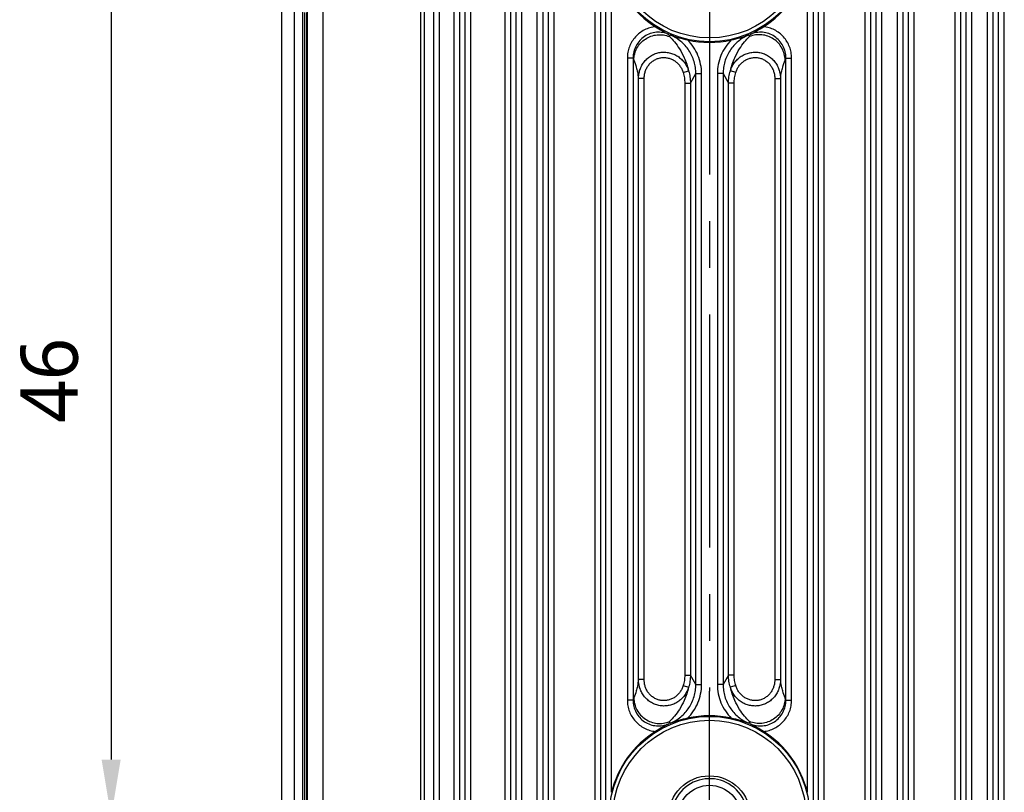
# Model space of a CAD drawing. Header units: millimetres. Extents: x 91 to 530, y 134 to 288.
# Tile 22 of 31: x 426 to 477, y 201 to 242. Entities that reach past the tile are written whole.
import ezdxf

# ---------------------------------------------------------------- set-up
doc = ezdxf.new("R2010")
doc.units = ezdxf.units.MM
doc.header["$LTSCALE"] = 32.67
doc.header["$PDMODE"] = 3
doc.header["$PDSIZE"] = 8
doc.linetypes.add('CENTER', pattern=[0.6, 0.375, -0.075, 0.075, -0.075])
doc.layers.get('0').update_dxf_attribs({"linetype": 'CONTINUOUS'})
doc.layers.get('Defpoints').update_dxf_attribs({"linetype": 'CONTINUOUS'})
for name, color, linetype in [('00_COMPONENTS', 7, 'CONTINUOUS'), ('03_ALL_AXES', 7, 'CONTINUOUS'), ('51__DRAFT_DIMS', 7, 'CONTINUOUS')]:
    doc.layers.add(name, color=color, linetype=linetype)
doc.styles.get("Standard").update_dxf_attribs({"font": 'Roboto-Regular.ttf'})
doc.dimstyles.new('DIMSTYLE_2', dxfattribs={"dimtxt": 3, "dimasz": 3, "dimexe": 2.5, "dimexo": 0.5, "dimgap": 0.75, "dimtad": 1, "dimdsep": 46, "dimtxsty": 'STANDARD', "dimblk": '_FILLED', "dimblk1": '_FILLED', "dimblk2": '_FILLED', "dimcen": 0.09, "dimclrt": 3, "dimazin": 2, "dimtp": 0.3, "dimtm": 0.3, "dimtfac": 1, "dimtofl": 0, "dimtmove": 0, "dimatfit": 3, "dimldrblk": '_FILLED', "dimfxl": 1, "dimtolj": 1, "dimarcsym": 0})

# ---------------------------------------------------------------- blocks, each defined once
blk = doc.blocks.new('_FILLED')
at = {"color": 0, "linetype": 'ByBlock'}
blk.add_solid([(0, 0), (-1, 0.167), (-1, -0.167)], dxfattribs=at)
blk = doc.blocks.new('*D12')
at = {"layer": '51__DRAFT_DIMS', "color": 0, "lineweight": -2}
for p, q in [((457.509, 245.708), (428.005, 245.708)), ((430.505, 242.708), (430.505, 202.708)), ((457.338, 199.708), (428.005, 199.708))]:
    blk.add_line(p, q, dxfattribs=at)
at = {"layer": 'Defpoints', "color": 0}
for p in [(458.009, 245.708), (430.505, 199.708), (457.838, 199.708)]:
    blk.add_point(p, dxfattribs=at)
at = {"layer": '51__DRAFT_DIMS', "color": 0, "linetype": 'ByBlock', "lineweight": -2, "xscale": 3, "yscale": 3, "zscale": 3}
for p, rotation in [((430.505, 245.708), 90), ((430.505, 199.708), 270)]:
    blk.add_blockref('_FILLED', p, dxfattribs=dict(at, rotation=rotation))
at = {"layer": '51__DRAFT_DIMS', "color": 3, "insert": (425.755, 222.647), "char_height": 3, "attachment_point": 2, "rotation": 90, "line_spacing_factor": 0.9}
blk.add_mtext('\\A1;46', dxfattribs=at)

msp = doc.modelspace()

# ---------------------------------------------------------------- linework, layer by layer
at = {"layer": '00_COMPONENTS', "color": 7}
for p, q in [((439.465, 182.408), (439.465, 263.008)), ((440.665, 241.966), (440.665, 200.25))]:
    msp.add_line(p, q, dxfattribs=at)
at = {"layer": '00_COMPONENTS', "color": 4}
for p, q in [((440.147, 187.518), (440.147, 257.899)), ((440.581, 187.518), (440.581, 257.899)), ((440.807, 257.899), (440.807, 187.518)), ((441.635, 257.899), (441.635, 187.518)), ((446.942, 257.899), (446.942, 187.518)), ((449.1, 187.518), (449.1, 257.899)), ((449.399, 187.518), (449.399, 257.899)), ((451.181, 257.899), (451.181, 187.518)), ((451.48, 257.899), (451.48, 187.518)), ((453.479, 187.518), (453.479, 257.899)), ((453.779, 187.518), (453.779, 257.899)), ((455.911, 257.899), (455.911, 187.518)), ((456.21, 257.899), (456.21, 187.518)), ((467.669, 187.518), (467.669, 257.899)), ((467.969, 187.518), (467.969, 257.899)), ((470.101, 257.899), (470.101, 187.518)), ((470.4, 257.899), (470.4, 187.518)), ((472.399, 187.518), (472.399, 257.899)), ((472.699, 187.518), (472.699, 257.899)), ((474.831, 257.899), (474.831, 187.518)), ((475.13, 257.899), (475.13, 187.518)), ((477.129, 187.518), (477.129, 257.899)), ((477.429, 187.518), (477.429, 257.899)), ((447.46, 190.779), (447.46, 254.637)), ((447.759, 190.779), (447.759, 254.637)), ((448.516, 254.637), (448.516, 190.779)), ((448.815, 254.637), (448.815, 190.779)), ((451.765, 254.637), (451.765, 190.779)), ((452.064, 254.637), (452.064, 190.779)), ((452.895, 190.779), (452.895, 254.637)), ((453.195, 190.779), (453.195, 254.637)), ((456.495, 190.779), (456.495, 254.637)), ((467.385, 254.637), (467.385, 190.779)), ((470.685, 254.637), (470.685, 190.779)), ((470.984, 254.637), (470.984, 190.779)), ((471.815, 190.779), (471.815, 254.637)), ((472.115, 190.779), (472.115, 254.637)), ((475.415, 254.637), (475.415, 190.779)), ((475.714, 254.637), (475.714, 190.779)), ((476.545, 190.779), (476.545, 254.637)), ((476.845, 190.779), (476.845, 254.637)), ((446.777, 194.073), (446.777, 248.143)), ((456.794, 200.99), (456.794, 244.427)), ((467.085, 200.99), (467.085, 244.427)), ((440.765, 241.966), (440.765, 200.25)), ((459.836, 240.708), (459.88, 240.792)), ((463.999, 240.792), (464.043, 240.708)), ((457.625, 239.581), (457.625, 205.836)), ((457.925, 239.581), (457.625, 239.581)), ((457.925, 239.581), (457.925, 205.836)), ((465.955, 205.836), (465.955, 239.581)), ((465.955, 239.581), (466.254, 239.581)), ((466.254, 205.836), (466.254, 239.581)), ((458.209, 206.914), (458.209, 238.503)), ((458.509, 238.503), (458.209, 238.503)), ((458.509, 206.914), (458.509, 238.503)), ((460.557, 238.82), (460.843, 238.908)), ((460.94, 238.262), (461.225, 238.761)), ((461.225, 206.655), (461.225, 238.761)), ((461.225, 238.761), (461.524, 238.761)), ((461.524, 206.655), (461.524, 238.761)), ((462.355, 238.761), (462.355, 206.655)), ((462.655, 238.761), (462.355, 238.761)), ((462.655, 238.761), (462.655, 206.655)), ((462.655, 238.761), (462.939, 238.262)), ((463.322, 238.82), (463.036, 238.908)), ((465.371, 238.503), (465.371, 206.914)), ((465.371, 238.503), (465.67, 238.503)), ((465.67, 238.503), (465.67, 206.914)), ((460.641, 238.262), (460.641, 207.155)), ((460.641, 238.262), (460.94, 238.262)), ((460.94, 238.262), (460.94, 207.155)), ((462.939, 207.155), (462.939, 238.262)), ((463.239, 238.262), (462.939, 238.262)), ((463.239, 207.155), (463.239, 238.262)), ((458.509, 206.914), (458.209, 206.914)), ((460.641, 207.155), (460.94, 207.155)), ((461.225, 206.655), (460.94, 207.155)), ((462.939, 207.155), (462.655, 206.655)), ((463.239, 207.155), (462.939, 207.155)), ((465.371, 206.914), (465.67, 206.914)), ((460.557, 206.596), (460.843, 206.509)), ((461.225, 206.655), (461.524, 206.655)), ((462.655, 206.655), (462.355, 206.655)), ((463.322, 206.596), (463.036, 206.509)), ((457.925, 205.836), (457.625, 205.836)), ((465.955, 205.836), (466.254, 205.836)), ((459.88, 204.625), (459.836, 204.709)), ((464.043, 204.709), (463.999, 204.625))]:
    msp.add_line(p, q, dxfattribs=at)
for centre, radius in [((461.94, 245.708), 5.269), ((461.94, 245.708), 5.07), ((461.94, 199.708), 5.269), ((461.94, 199.708), 5.07)]:
    msp.add_circle(centre, radius, dxfattribs=at)
at = {"layer": '00_COMPONENTS', "color": 7}
for radius in [2.15, 1.65]:
    msp.add_circle((461.94, 199.708), radius, dxfattribs=at)
for centre, start, end in [((461.94, 245.708), 193.9881, 237.6867), ((461.94, 245.708), 302.3133, 346.0119), ((461.94, 245.708), 257.5118, 282.4882), ((461.94, 199.708), 77.5118, 102.4882), ((461.94, 199.708), 122.3133, 166.0119), ((461.94, 199.708), 13.9881, 57.6867)]:
    msp.add_arc(centre, 5.303, start, end, dxfattribs=at)
at = {"layer": '00_COMPONENTS', "color": 4}
for centre, radius, start, end in [((480.067, 246.058), 20.926, 194.4852, 194.8128), ((443.725, 246.08), 21.017, 345.1879, 345.5141), ((491.131, 252.243), 35.538, 200.8728, 201.0646), ((432.588, 252.305), 35.711, 338.9358, 339.1268), ((491.292, 193.112), 35.711, 158.9358, 159.1268), ((432.748, 193.173), 35.539, 20.8728, 21.0647), ((480.154, 199.336), 21.017, 165.1879, 165.5141), ((443.813, 199.359), 20.926, 14.4852, 14.8128), ((461.94, 199.708), 2, 255, 195)]:
    msp.add_arc(centre, radius, start, end, dxfattribs=at)
for points, knots in [([(459.105, 241.227), (459.005, 241.217), (458.805, 241.179), (458.522, 241.066), (458.264, 240.904), (458.041, 240.697), (457.859, 240.452), (457.725, 240.178), (457.643, 239.885), (457.625, 239.682), (457.625, 239.581)], [0, 0, 0, 0, 0.124997, 0.249993, 0.37499, 0.499988, 0.624988, 0.74999, 0.874994, 1, 1, 1, 1]), ([(466.254, 239.581), (466.254, 239.682), (466.236, 239.885), (466.154, 240.178), (466.02, 240.452), (465.839, 240.697), (465.616, 240.904), (465.358, 241.066), (465.074, 241.179), (464.875, 241.217), (464.774, 241.227)], [0, 0, 0, 0, 0.125005, 0.250009, 0.375011, 0.500011, 0.625009, 0.750006, 0.875003, 1, 1, 1, 1]), ([(459.806, 240.823), (459.704, 240.868), (459.488, 240.933), (459.151, 240.947), (458.821, 240.877), (458.519, 240.727), (458.264, 240.507), (458.071, 240.231), (457.951, 239.916), (457.924, 239.692), (457.925, 239.581)], [0, 0, 0, 0, 0.124997, 0.250001, 0.37501, 0.50002, 0.625026, 0.750025, 0.875016, 1, 1, 1, 1]), ([(457.967, 239.47), (457.968, 239.579), (457.997, 239.798), (458.119, 240.106), (458.312, 240.376), (458.565, 240.592), (458.863, 240.741), (459.188, 240.814), (459.52, 240.807), (459.735, 240.749), (459.836, 240.708)], [0, 0, 0, 0, 0.124356, 0.249012, 0.373983, 0.499208, 0.624568, 0.749912, 0.875092, 1, 1, 1, 1]), ([(459.836, 240.708), (459.929, 240.619), (460.118, 240.417), (460.384, 240.048), (460.654, 239.546), (460.79, 239.144), (460.843, 238.908)], [0, 0, 0, 0, 0.184356, 0.396258, 0.652199, 1, 1, 1, 1]), ([(461.225, 238.761), (461.225, 238.869), (461.209, 239.084), (461.139, 239.4), (461.024, 239.702), (460.866, 239.985), (460.668, 240.241), (460.435, 240.465), (460.172, 240.652), (459.979, 240.75), (459.88, 240.792)], [0, 0, 0, 0, 0.124997, 0.249995, 0.374994, 0.499994, 0.624995, 0.749997, 0.874999, 1, 1, 1, 1]), ([(463.999, 240.792), (463.9, 240.75), (463.708, 240.652), (463.444, 240.465), (463.211, 240.241), (463.013, 239.985), (462.855, 239.702), (462.74, 239.4), (462.67, 239.084), (462.655, 238.869), (462.655, 238.761)], [0, 0, 0, 0, 0.125002, 0.250004, 0.375006, 0.500007, 0.625006, 0.750005, 0.875003, 1, 1, 1, 1]), ([(463.036, 238.908), (463.09, 239.144), (463.226, 239.546), (463.495, 240.048), (463.762, 240.417), (463.95, 240.619), (464.043, 240.708)], [0, 0, 0, 0, 0.347804, 0.603743, 0.815645, 1, 1, 1, 1]), ([(465.912, 239.47), (465.911, 239.579), (465.883, 239.798), (465.761, 240.106), (465.567, 240.376), (465.314, 240.592), (465.016, 240.741), (464.692, 240.814), (464.359, 240.807), (464.145, 240.749), (464.043, 240.708)], [0, 0, 0, 0, 0.124356, 0.249012, 0.373983, 0.499208, 0.624568, 0.749912, 0.875092, 1, 1, 1, 1]), ([(465.955, 239.581), (465.955, 239.692), (465.928, 239.916), (465.809, 240.231), (465.615, 240.507), (465.36, 240.727), (465.058, 240.877), (464.728, 240.947), (464.391, 240.933), (464.176, 240.868), (464.074, 240.823)], [0, 0, 0, 0, 0.124983, 0.249974, 0.374974, 0.49998, 0.62499, 0.75, 0.875006, 1, 1, 1, 1]), ([(461.524, 238.761), (461.524, 238.925), (461.492, 239.253), (461.35, 239.725), (461.118, 240.161), (460.909, 240.416), (460.793, 240.531)], [0, 0, 0, 0, 0.250003, 0.500005, 0.750004, 1, 1, 1, 1]), ([(463.086, 240.531), (462.971, 240.416), (462.762, 240.161), (462.53, 239.725), (462.387, 239.253), (462.355, 238.925), (462.355, 238.761)], [0, 0, 0, 0, 0.249996, 0.499995, 0.749996, 1, 1, 1, 1]), ([(458.209, 238.503), (458.21, 238.584), (458.223, 238.745), (458.284, 238.981), (458.383, 239.203), (458.519, 239.405), (458.689, 239.58), (458.888, 239.721), (459.109, 239.824), (459.346, 239.883), (459.59, 239.898), (459.832, 239.867), (460.064, 239.792), (460.279, 239.677), (460.47, 239.525), (460.631, 239.343), (460.758, 239.135), (460.819, 238.985), (460.843, 238.908)], [0, 0, 0, 0, 0.062383, 0.124813, 0.18728, 0.249776, 0.312296, 0.374835, 0.437387, 0.499946, 0.562505, 0.625058, 0.687599, 0.750124, 0.81263, 0.875112, 0.93757, 1, 1, 1, 1]), ([(458.509, 238.503), (458.509, 238.567), (458.519, 238.694), (458.563, 238.881), (458.638, 239.057), (458.743, 239.218), (458.874, 239.358), (459.029, 239.472), (459.203, 239.554), (459.389, 239.602), (459.58, 239.613), (459.771, 239.587), (459.953, 239.526), (460.12, 239.433), (460.269, 239.311), (460.393, 239.165), (460.492, 239), (460.539, 238.881), (460.557, 238.82)], [0, 0, 0, 0, 0.062518, 0.12503, 0.187536, 0.250038, 0.312535, 0.375027, 0.437516, 0.500003, 0.562491, 0.62498, 0.687472, 0.749968, 0.812469, 0.874975, 0.937485, 1, 1, 1, 1]), ([(463.036, 238.908), (463.06, 238.985), (463.121, 239.135), (463.249, 239.343), (463.41, 239.525), (463.601, 239.677), (463.815, 239.792), (464.048, 239.867), (464.29, 239.898), (464.533, 239.883), (464.77, 239.824), (464.991, 239.721), (465.19, 239.58), (465.36, 239.405), (465.497, 239.203), (465.596, 238.981), (465.656, 238.745), (465.67, 238.584), (465.67, 238.503)], [0, 0, 0, 0, 0.062429, 0.124886, 0.187369, 0.249874, 0.312399, 0.374939, 0.437492, 0.500051, 0.56261, 0.625162, 0.687701, 0.750222, 0.812719, 0.875185, 0.937616, 1, 1, 1, 1]), ([(463.322, 238.82), (463.341, 238.881), (463.388, 239), (463.486, 239.165), (463.611, 239.311), (463.759, 239.433), (463.927, 239.526), (464.109, 239.587), (464.299, 239.613), (464.491, 239.602), (464.677, 239.554), (464.85, 239.472), (465.005, 239.358), (465.137, 239.218), (465.241, 239.057), (465.316, 238.881), (465.361, 238.694), (465.371, 238.567), (465.371, 238.503)], [0, 0, 0, 0, 0.062514, 0.125024, 0.187529, 0.250029, 0.312525, 0.375017, 0.437506, 0.499993, 0.562481, 0.62497, 0.687463, 0.74996, 0.812462, 0.874969, 0.937482, 1, 1, 1, 1]), ([(457.967, 239.47), (458.014, 239.348), (458.081, 239.144), (458.161, 238.82), (458.196, 238.62), (458.209, 238.503)], [0, 0, 0, 0, 0.391875, 0.644591, 1, 1, 1, 1]), ([(465.67, 238.503), (465.684, 238.62), (465.719, 238.82), (465.799, 239.144), (465.865, 239.348), (465.912, 239.47)], [0, 0, 0, 0, 0.35541, 0.608126, 1, 1, 1, 1]), ([(460.557, 238.82), (460.585, 238.73), (460.627, 238.545), (460.641, 238.356), (460.641, 238.262)], [0, 0, 0, 0, 0.499997, 1, 1, 1, 1]), ([(460.843, 238.908), (460.875, 238.803), (460.924, 238.59), (460.94, 238.371), (460.94, 238.262)], [0, 0, 0, 0, 0.5, 1, 1, 1, 1]), ([(462.939, 238.262), (462.939, 238.371), (462.956, 238.59), (463.004, 238.803), (463.036, 238.908)], [0, 0, 0, 0, 0.499994, 1, 1, 1, 1]), ([(463.239, 238.262), (463.239, 238.356), (463.253, 238.545), (463.295, 238.73), (463.322, 238.82)], [0, 0, 0, 0, 0.499998, 1, 1, 1, 1]), ([(458.209, 206.914), (458.196, 206.796), (458.161, 206.596), (458.081, 206.273), (458.014, 206.068), (457.967, 205.947)], [0, 0, 0, 0, 0.35541, 0.608126, 1, 1, 1, 1]), ([(460.843, 206.509), (460.819, 206.432), (460.758, 206.281), (460.631, 206.074), (460.47, 205.892), (460.279, 205.74), (460.064, 205.624), (459.832, 205.55), (459.59, 205.519), (459.346, 205.534), (459.109, 205.593), (458.888, 205.696), (458.689, 205.837), (458.519, 206.012), (458.383, 206.213), (458.284, 206.436), (458.223, 206.671), (458.21, 206.833), (458.209, 206.914)], [0, 0, 0, 0, 0.062429, 0.124886, 0.187369, 0.249874, 0.312399, 0.374939, 0.437492, 0.500051, 0.56261, 0.625162, 0.687701, 0.750222, 0.812719, 0.875185, 0.937616, 1, 1, 1, 1]), ([(460.557, 206.596), (460.539, 206.535), (460.492, 206.416), (460.393, 206.252), (460.269, 206.106), (460.12, 205.984), (459.953, 205.891), (459.771, 205.83), (459.58, 205.804), (459.389, 205.815), (459.203, 205.863), (459.029, 205.945), (458.874, 206.059), (458.743, 206.198), (458.638, 206.36), (458.563, 206.536), (458.519, 206.723), (458.509, 206.85), (458.509, 206.914)], [0, 0, 0, 0, 0.062514, 0.125024, 0.187529, 0.250029, 0.312525, 0.375017, 0.437506, 0.499993, 0.562481, 0.62497, 0.687463, 0.74996, 0.812462, 0.874969, 0.937482, 1, 1, 1, 1]), ([(460.641, 207.155), (460.641, 207.06), (460.627, 206.871), (460.585, 206.687), (460.557, 206.596)], [0, 0, 0, 0, 0.499998, 1, 1, 1, 1]), ([(460.94, 207.155), (460.94, 207.045), (460.924, 206.827), (460.875, 206.613), (460.843, 206.509)], [0, 0, 0, 0, 0.499994, 1, 1, 1, 1]), ([(463.036, 206.509), (463.004, 206.613), (462.956, 206.827), (462.939, 207.045), (462.939, 207.155)], [0, 0, 0, 0, 0.5, 1, 1, 1, 1]), ([(465.67, 206.914), (465.67, 206.833), (465.656, 206.671), (465.596, 206.436), (465.497, 206.213), (465.36, 206.012), (465.19, 205.837), (464.991, 205.696), (464.77, 205.593), (464.533, 205.534), (464.29, 205.519), (464.048, 205.55), (463.815, 205.624), (463.601, 205.74), (463.41, 205.892), (463.249, 206.074), (463.121, 206.281), (463.06, 206.432), (463.036, 206.509)], [0, 0, 0, 0, 0.062383, 0.124813, 0.18728, 0.249776, 0.312296, 0.374835, 0.437387, 0.499946, 0.562505, 0.625058, 0.687599, 0.750124, 0.81263, 0.875112, 0.93757, 1, 1, 1, 1]), ([(463.322, 206.596), (463.295, 206.687), (463.253, 206.871), (463.239, 207.06), (463.239, 207.155)], [0, 0, 0, 0, 0.499997, 1, 1, 1, 1]), ([(465.371, 206.914), (465.371, 206.85), (465.361, 206.723), (465.316, 206.536), (465.241, 206.36), (465.137, 206.198), (465.005, 206.059), (464.85, 205.945), (464.677, 205.863), (464.491, 205.815), (464.299, 205.804), (464.109, 205.83), (463.927, 205.891), (463.759, 205.984), (463.611, 206.106), (463.486, 206.252), (463.388, 206.416), (463.341, 206.535), (463.322, 206.596)], [0, 0, 0, 0, 0.062518, 0.12503, 0.187536, 0.250038, 0.312535, 0.375027, 0.437516, 0.500003, 0.562491, 0.62498, 0.687472, 0.749968, 0.812469, 0.874975, 0.937485, 1, 1, 1, 1]), ([(465.912, 205.947), (465.865, 206.068), (465.799, 206.273), (465.719, 206.596), (465.684, 206.796), (465.67, 206.914)], [0, 0, 0, 0, 0.391875, 0.644591, 1, 1, 1, 1]), ([(460.843, 206.509), (460.79, 206.273), (460.654, 205.871), (460.384, 205.369), (460.118, 205), (459.929, 204.797), (459.836, 204.709)], [0, 0, 0, 0, 0.347804, 0.603743, 0.815645, 1, 1, 1, 1]), ([(459.88, 204.625), (459.979, 204.667), (460.172, 204.764), (460.435, 204.952), (460.668, 205.176), (460.866, 205.432), (461.024, 205.714), (461.139, 206.017), (461.209, 206.333), (461.225, 206.548), (461.225, 206.655)], [0, 0, 0, 0, 0.125002, 0.250004, 0.375006, 0.500007, 0.625006, 0.750005, 0.875003, 1, 1, 1, 1]), ([(460.793, 204.885), (460.909, 205.001), (461.118, 205.256), (461.35, 205.691), (461.492, 206.164), (461.524, 206.492), (461.524, 206.655)], [0, 0, 0, 0, 0.249996, 0.499995, 0.749996, 1, 1, 1, 1]), ([(462.355, 206.655), (462.355, 206.492), (462.387, 206.164), (462.53, 205.691), (462.762, 205.256), (462.971, 205.001), (463.086, 204.885)], [0, 0, 0, 0, 0.250003, 0.500005, 0.750004, 1, 1, 1, 1]), ([(462.655, 206.655), (462.655, 206.548), (462.67, 206.333), (462.74, 206.017), (462.855, 205.714), (463.013, 205.432), (463.211, 205.176), (463.444, 204.952), (463.708, 204.764), (463.9, 204.667), (463.999, 204.625)], [0, 0, 0, 0, 0.124997, 0.249995, 0.374994, 0.499994, 0.624995, 0.749997, 0.874999, 1, 1, 1, 1]), ([(464.043, 204.709), (463.95, 204.797), (463.762, 205), (463.495, 205.369), (463.226, 205.871), (463.09, 206.273), (463.036, 206.509)], [0, 0, 0, 0, 0.184356, 0.396258, 0.652199, 1, 1, 1, 1]), ([(457.967, 205.947), (457.968, 205.838), (457.997, 205.618), (458.119, 205.31), (458.312, 205.04), (458.565, 204.824), (458.863, 204.675), (459.188, 204.602), (459.52, 204.609), (459.735, 204.668), (459.836, 204.709)], [0, 0, 0, 0, 0.124356, 0.249012, 0.373983, 0.499208, 0.624568, 0.749912, 0.875092, 1, 1, 1, 1]), ([(465.912, 205.947), (465.911, 205.838), (465.883, 205.618), (465.761, 205.31), (465.567, 205.04), (465.314, 204.824), (465.016, 204.675), (464.692, 204.602), (464.359, 204.609), (464.145, 204.668), (464.043, 204.709)], [0, 0, 0, 0, 0.124356, 0.249012, 0.373983, 0.499208, 0.624568, 0.749912, 0.875092, 1, 1, 1, 1]), ([(457.625, 205.836), (457.625, 205.735), (457.643, 205.532), (457.725, 205.239), (457.859, 204.965), (458.041, 204.72), (458.264, 204.513), (458.522, 204.35), (458.805, 204.238), (459.005, 204.2), (459.105, 204.19)], [0, 0, 0, 0, 0.125005, 0.250009, 0.375011, 0.500011, 0.625009, 0.750006, 0.875003, 1, 1, 1, 1]), ([(457.925, 205.836), (457.924, 205.724), (457.951, 205.501), (458.071, 205.186), (458.264, 204.91), (458.519, 204.689), (458.821, 204.539), (459.151, 204.47), (459.488, 204.484), (459.704, 204.549), (459.806, 204.593)], [0, 0, 0, 0, 0.124983, 0.249974, 0.374974, 0.49998, 0.62499, 0.75, 0.875005, 1, 1, 1, 1]), ([(464.074, 204.593), (464.176, 204.549), (464.391, 204.484), (464.728, 204.47), (465.058, 204.539), (465.36, 204.689), (465.615, 204.91), (465.809, 205.186), (465.928, 205.501), (465.955, 205.724), (465.955, 205.836)], [0, 0, 0, 0, 0.124997, 0.250001, 0.37501, 0.50002, 0.625026, 0.750025, 0.875016, 1, 1, 1, 1]), ([(464.774, 204.19), (464.875, 204.2), (465.074, 204.238), (465.358, 204.35), (465.616, 204.513), (465.839, 204.72), (466.02, 204.965), (466.154, 205.239), (466.236, 205.532), (466.254, 205.735), (466.254, 205.836)], [0, 0, 0, 0, 0.124997, 0.249993, 0.37499, 0.499989, 0.624988, 0.74999, 0.874994, 1, 1, 1, 1])]:
    msp.add_open_spline(points, degree=3, knots=knots, dxfattribs=at)
at = {"layer": '00_COMPONENTS', "color": 7}
for points, knots in [([(459.105, 241.227), (459.223, 241.152), (459.453, 241.011), (459.69, 240.882), (459.806, 240.823)], [0, 0, 0, 0, 0.517959, 1, 1, 1, 1]), ([(464.074, 240.823), (464.19, 240.882), (464.426, 241.011), (464.656, 241.152), (464.774, 241.227)], [0, 0, 0, 0, 0.482041, 1, 1, 1, 1]), ([(459.88, 240.792), (460.025, 240.739), (460.327, 240.642), (460.635, 240.566), (460.793, 240.531)], [0, 0, 0, 0, 0.487046, 1, 1, 1, 1]), ([(463.086, 240.531), (463.245, 240.566), (463.553, 240.642), (463.855, 240.739), (463.999, 240.792)], [0, 0, 0, 0, 0.512954, 1, 1, 1, 1]), ([(460.793, 204.885), (460.635, 204.85), (460.327, 204.775), (460.025, 204.678), (459.88, 204.625)], [0, 0, 0, 0, 0.512955, 1, 1, 1, 1]), ([(463.999, 204.625), (463.855, 204.678), (463.553, 204.775), (463.245, 204.85), (463.086, 204.885)], [0, 0, 0, 0, 0.487046, 1, 1, 1, 1]), ([(459.806, 204.593), (459.69, 204.535), (459.453, 204.405), (459.223, 204.264), (459.105, 204.19)], [0, 0, 0, 0, 0.482041, 1, 1, 1, 1]), ([(464.774, 204.19), (464.714, 204.228), (464.485, 204.37), (464.251, 204.504), (464.074, 204.593)], [0, 0, 0, 0, 0.263676, 1, 1, 1, 1])]:
    msp.add_open_spline(points, degree=3, knots=knots, dxfattribs=at)
at = {"layer": '03_ALL_AXES', "color": 1, "linetype": 'CENTER'}
for p in [(461.94, 245.708), (461.94, 199.708)]:
    msp.add_line(p, (461.94, 206.306), dxfattribs=at)

# ---------------------------------------------------------------- dimensions: what is measured, and where the dimension line sits
at = {"layer": '51__DRAFT_DIMS', "color": 4}
dim = msp.add_linear_dim(base=(430.505, 199.708), p1=(458.009, 245.708), p2=(457.838, 199.708), angle=270, dimstyle='DIMSTYLE_2', dxfattribs=at)
dim.commit()
dim.dimension.update_dxf_attribs({"geometry": '*D12', "text_midpoint": (430.505, 222.647), "dimtype": 160})

doc.saveas('drawing.dxf')
